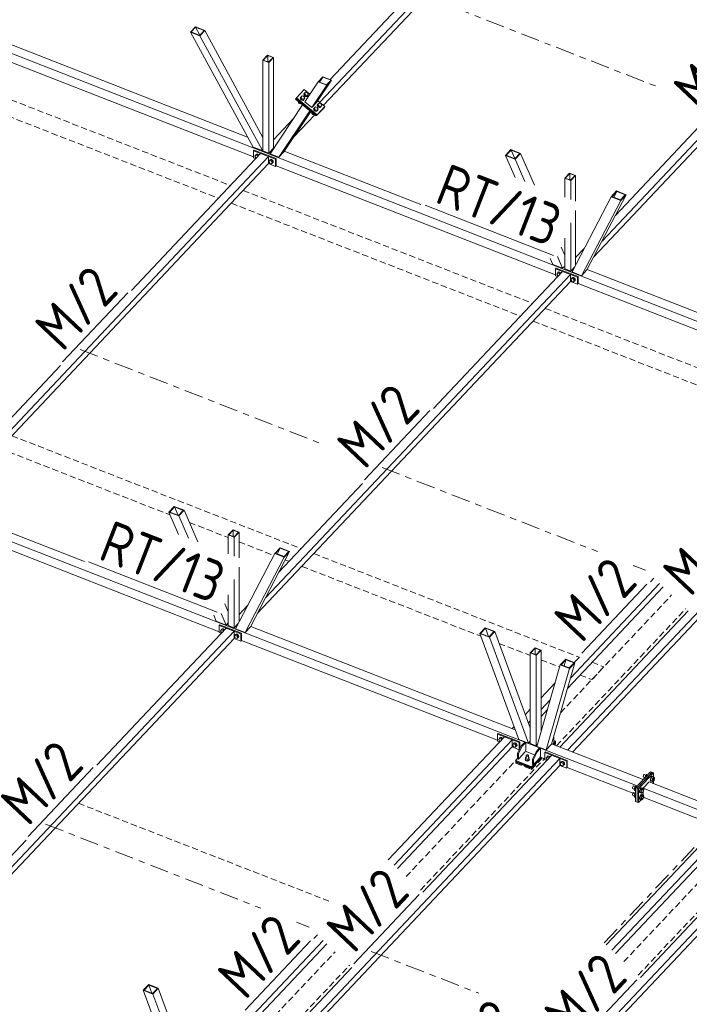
# Model space of a CAD drawing. Header units: millimetres. Extents: x -681 to 506, y -45 to 794.
# Tile 158 of 256: x -83 to -19, y 247 to 342. Entities that reach past the tile are written whole.
import ezdxf

# ---------------------------------------------------------------- set-up
doc = ezdxf.new("R2010")
doc.units = ezdxf.units.MM
doc.header["$LTSCALE"] = 0.6
for name, pattern in [('VERDECKT2', [1.5, 1, -0.5]), ('XKITLINE00', [0]), ('XKITLINE03', [6, 3, -1, 1, -1])]:
    doc.linetypes.add(name, pattern=pattern)
for name, color, linetype, lineweight in [('Bolt', 7, 'Continuous', 0), ('Part', 2, 'Continuous', 0), ('PartMark', 3, 'Continuous', 0), ('S-GRID', 1, 'Continuous', 0)]:
    doc.layers.add(name, color=color, linetype=linetype, lineweight=lineweight)
doc.styles.add('ISOCPEUR', font='ISOCPEUR.TTF')

msp = doc.modelspace()

# ---------------------------------------------------------------- linework, layer by layer
at = {"layer": 'Bolt', "color": 3, "linetype": 'XKITLINE00', "lineweight": 0}
for p, q in [((-56.47, 334.317), (-56.502, 334.243)), ((-56.502, 334.243), (-56.483, 334.154)), ((-56.49, 334.261), (-56.458, 334.335)), ((-56.471, 334.173), (-56.49, 334.261)), ((-56.483, 334.154), (-56.418, 334.074)), ((-56.478, 334.258), (-56.427, 334.334)), ((-56.478, 334.258), (-56.399, 334.1)), ((-56.406, 334.093), (-56.471, 334.173)), ((-56.47, 334.317), (-56.458, 334.335)), ((-56.458, 334.335), (-56.395, 334.368)), ((-56.427, 334.334), (-56.327, 334.44)), ((-56.348, 334.176), (-56.427, 334.334)), ((-56.418, 334.074), (-56.324, 334.025)), ((-56.312, 334.043), (-56.406, 334.093)), ((-56.399, 334.1), (-56.348, 334.176)), ((-56.399, 334.1), (-56.22, 334.048)), ((-56.169, 334.124), (-56.348, 334.176)), ((-56.327, 334.44), (-56.148, 334.388)), ((-56.227, 334.019), (-56.153, 334.058)), ((-56.22, 334.048), (-56.12, 334.154)), ((-56.22, 334.048), (-56.169, 334.124)), ((-56.14, 334.076), (-56.215, 334.037)), ((-56.07, 334.23), (-56.169, 334.124)), ((-56.124, 334.683), (-56.156, 334.609)), ((-56.156, 334.609), (-56.137, 334.521)), ((-56.153, 334.058), (-56.14, 334.076)), ((-56.148, 334.388), (-56.07, 334.23)), ((-56.144, 334.628), (-56.112, 334.701)), ((-56.125, 334.539), (-56.144, 334.628)), ((-56.108, 334.15), (-56.14, 334.076)), ((-56.137, 334.521), (-56.072, 334.441)), ((-56.132, 334.624), (-56.081, 334.7)), ((-56.132, 334.624), (-56.053, 334.466)), ((-56.06, 334.459), (-56.125, 334.539)), ((-56.124, 334.683), (-56.112, 334.701)), ((-56.12, 334.154), (-56.07, 334.23)), ((-56.112, 334.701), (-56.049, 334.735)), ((-56.112, 334.167), (-56.108, 334.15)), ((-56.081, 334.7), (-55.981, 334.806)), ((-56.002, 334.543), (-56.081, 334.7)), ((-56.072, 334.441), (-55.978, 334.391)), ((-55.966, 334.41), (-56.06, 334.459)), ((-56.053, 334.466), (-56.002, 334.543)), ((-56.053, 334.466), (-55.874, 334.414)), ((-55.824, 334.491), (-56.002, 334.543)), ((-55.981, 334.806), (-55.803, 334.754)), ((-55.978, 334.391), (-55.881, 334.385)), ((-55.869, 334.403), (-55.966, 334.41)), ((-55.881, 334.385), (-55.807, 334.424)), ((-55.874, 334.414), (-55.775, 334.52)), ((-55.874, 334.414), (-55.824, 334.491)), ((-55.795, 334.443), (-55.869, 334.403)), ((-55.724, 334.596), (-55.824, 334.491)), ((-55.807, 334.424), (-55.795, 334.443)), ((-55.803, 334.754), (-55.724, 334.596)), ((-55.762, 334.516), (-55.795, 334.443)), ((-55.775, 334.52), (-55.724, 334.596)), ((-55.766, 334.533), (-55.762, 334.516)), ((-56.649, 333.879), (-56.667, 333.839)), ((-56.667, 333.839), (-56.656, 333.791)), ((-56.656, 333.791), (-56.621, 333.748)), ((-56.649, 333.879), (-56.642, 333.89)), ((-56.621, 333.748), (-56.571, 333.721)), ((-56.571, 333.721), (-56.518, 333.718)), ((-56.518, 333.718), (-56.478, 333.739)), ((-56.478, 333.739), (-56.47, 333.75)), ((-56.324, 334.025), (-56.227, 334.019)), ((-56.215, 334.037), (-56.312, 334.043)), ((-55.183, 333.268), (-55.215, 333.194)), ((-55.215, 333.194), (-55.196, 333.105)), ((-55.202, 333.212), (-55.17, 333.286)), ((-55.183, 333.123), (-55.202, 333.212)), ((-55.19, 333.209), (-55.139, 333.285)), ((-55.19, 333.209), (-55.111, 333.051)), ((-55.183, 333.268), (-55.17, 333.286)), ((-55.118, 333.044), (-55.183, 333.123)), ((-55.17, 333.286), (-55.107, 333.319)), ((-55.139, 333.285), (-55.04, 333.391)), ((-55.061, 333.127), (-55.139, 333.285)), ((-55.111, 333.051), (-55.061, 333.127)), ((-54.882, 333.075), (-55.061, 333.127)), ((-55.04, 333.391), (-54.861, 333.339)), ((-54.782, 333.181), (-54.882, 333.075)), ((-54.837, 333.634), (-54.869, 333.56)), ((-54.869, 333.56), (-54.85, 333.471)), ((-54.861, 333.339), (-54.782, 333.181)), ((-54.857, 333.578), (-54.825, 333.652)), ((-54.838, 333.49), (-54.857, 333.578)), ((-54.85, 333.471), (-54.785, 333.392)), ((-54.844, 333.575), (-54.794, 333.651)), ((-54.844, 333.575), (-54.766, 333.417)), ((-54.772, 333.41), (-54.838, 333.49)), ((-54.837, 333.634), (-54.825, 333.652)), ((-54.833, 333.105), (-54.782, 333.181)), ((-54.825, 333.652), (-54.761, 333.686)), ((-54.824, 333.117), (-54.821, 333.101)), ((-54.794, 333.651), (-54.694, 333.757)), ((-54.715, 333.493), (-54.794, 333.651)), ((-54.785, 333.392), (-54.691, 333.342)), ((-54.679, 333.36), (-54.772, 333.41)), ((-54.766, 333.417), (-54.715, 333.493)), ((-54.766, 333.417), (-54.587, 333.365)), ((-54.536, 333.441), (-54.715, 333.493)), ((-54.694, 333.757), (-54.515, 333.705)), ((-54.691, 333.342), (-54.594, 333.336)), ((-54.582, 333.354), (-54.679, 333.36)), ((-54.594, 333.336), (-54.519, 333.375)), ((-54.587, 333.365), (-54.487, 333.471)), ((-54.587, 333.365), (-54.536, 333.441)), ((-54.507, 333.394), (-54.582, 333.354)), ((-54.436, 333.547), (-54.536, 333.441)), ((-54.519, 333.375), (-54.507, 333.394)), ((-54.515, 333.705), (-54.436, 333.547)), ((-54.475, 333.467), (-54.507, 333.394)), ((-54.487, 333.471), (-54.436, 333.547)), ((-54.479, 333.484), (-54.475, 333.467)), ((-55.362, 332.83), (-55.379, 332.79)), ((-55.379, 332.79), (-55.369, 332.742)), ((-55.369, 332.742), (-55.334, 332.699)), ((-55.362, 332.83), (-55.354, 332.841)), ((-55.334, 332.699), (-55.283, 332.672)), ((-55.283, 332.672), (-55.231, 332.669)), ((-55.231, 332.669), (-55.19, 332.69)), ((-55.196, 333.105), (-55.13, 333.025)), ((-55.19, 332.69), (-55.183, 332.701)), ((-55.13, 333.025), (-55.037, 332.976)), ((-55.025, 332.994), (-55.118, 333.044)), ((-55.111, 333.051), (-54.933, 332.999)), ((-55.037, 332.976), (-54.94, 332.97)), ((-54.927, 332.988), (-55.025, 332.994)), ((-54.94, 332.97), (-54.865, 333.009)), ((-54.933, 332.999), (-54.833, 333.105)), ((-54.933, 332.999), (-54.882, 333.075)), ((-54.853, 333.027), (-54.927, 332.988)), ((-54.865, 333.009), (-54.853, 333.027)), ((-54.821, 333.101), (-54.853, 333.027)), ((-60.84, 328.67), (-60.757, 328.765)), ((-60.757, 328.51), (-60.84, 328.67)), ((-60.779, 328.751), (-60.755, 328.82)), ((-60.777, 328.743), (-60.779, 328.751)), ((-60.685, 328.842), (-60.757, 328.765)), ((-60.757, 328.765), (-60.593, 328.701)), ((-60.713, 328.493), (-60.757, 328.51)), ((-60.755, 328.82), (-60.691, 328.853)), ((-60.755, 328.82), (-60.738, 328.838)), ((-60.674, 328.871), (-60.738, 328.838)), ((-60.691, 328.853), (-60.603, 328.84)), ((-60.521, 328.778), (-60.685, 328.842)), ((-60.586, 328.858), (-60.674, 328.871)), ((-60.603, 328.84), (-60.515, 328.784)), ((-60.521, 328.778), (-60.593, 328.701)), ((-60.593, 328.701), (-60.566, 328.649)), ((-60.498, 328.802), (-60.586, 328.858)), ((-60.494, 328.725), (-60.521, 328.778)), ((-60.515, 328.784), (-60.48, 328.739)), ((-60.463, 328.758), (-60.498, 328.802)), ((-59.51, 328.151), (-59.428, 328.247)), ((-59.428, 327.991), (-59.51, 328.151)), ((-59.449, 328.232), (-59.425, 328.301)), ((-59.447, 328.224), (-59.449, 328.232)), ((-59.356, 328.323), (-59.428, 328.247)), ((-59.428, 328.247), (-59.263, 328.183)), ((-59.263, 327.927), (-59.428, 327.991)), ((-59.425, 328.301), (-59.361, 328.334)), ((-59.425, 328.301), (-59.408, 328.32)), ((-59.344, 328.352), (-59.408, 328.32)), ((-59.361, 328.334), (-59.273, 328.321)), ((-59.191, 328.259), (-59.356, 328.323)), ((-59.256, 328.339), (-59.344, 328.352)), ((-59.273, 328.321), (-59.185, 328.265)), ((-59.191, 328.259), (-59.263, 328.183)), ((-59.263, 328.183), (-59.181, 328.023)), ((-59.181, 328.023), (-59.263, 327.927)), ((-59.191, 328.004), (-59.263, 327.927)), ((-59.168, 328.284), (-59.256, 328.339)), ((-59.185, 327.993), (-59.199, 327.995)), ((-59.109, 328.099), (-59.191, 328.259)), ((-59.109, 328.099), (-59.191, 328.004)), ((-59.185, 328.265), (-59.121, 328.183)), ((-59.121, 328.025), (-59.185, 327.993)), ((-59.109, 328.099), (-59.181, 328.023)), ((-59.104, 328.201), (-59.168, 328.284)), ((-59.121, 328.183), (-59.098, 328.095)), ((-59.098, 328.095), (-59.121, 328.025)), ((-59.121, 328.025), (-59.104, 328.044)), ((-59.08, 328.113), (-59.104, 328.201)), ((-59.104, 328.044), (-59.08, 328.113)), ((-31.868, 317.369), (-31.785, 317.465)), ((-31.785, 317.21), (-31.868, 317.369)), ((-31.807, 317.45), (-31.783, 317.52)), ((-31.805, 317.442), (-31.807, 317.45)), ((-31.713, 317.541), (-31.785, 317.465)), ((-31.785, 317.465), (-31.621, 317.401)), ((-31.741, 317.192), (-31.785, 317.21)), ((-31.783, 317.52), (-31.719, 317.552)), ((-31.783, 317.52), (-31.766, 317.538)), ((-31.702, 317.57), (-31.766, 317.538)), ((-31.719, 317.552), (-31.631, 317.539)), ((-31.549, 317.477), (-31.713, 317.541)), ((-31.614, 317.557), (-31.702, 317.57)), ((-31.631, 317.539), (-31.543, 317.484)), ((-31.549, 317.477), (-31.621, 317.401)), ((-31.621, 317.401), (-31.594, 317.348)), ((-31.526, 317.502), (-31.614, 317.557)), ((-31.522, 317.425), (-31.549, 317.477)), ((-31.543, 317.484), (-31.508, 317.439)), ((-31.491, 317.457), (-31.526, 317.502)), ((-30.538, 316.851), (-30.456, 316.946)), ((-30.456, 316.691), (-30.538, 316.851)), ((-30.477, 316.931), (-30.453, 317.001)), ((-30.475, 316.924), (-30.477, 316.931)), ((-30.383, 317.022), (-30.456, 316.946)), ((-30.456, 316.946), (-30.291, 316.882)), ((-30.291, 316.627), (-30.456, 316.691)), ((-30.453, 317.001), (-30.389, 317.033)), ((-30.453, 317.001), (-30.436, 317.019)), ((-30.372, 317.052), (-30.436, 317.019)), ((-30.389, 317.033), (-30.301, 317.02)), ((-30.219, 316.958), (-30.383, 317.022)), ((-30.284, 317.038), (-30.372, 317.052)), ((-30.301, 317.02), (-30.213, 316.965)), ((-30.219, 316.958), (-30.291, 316.882)), ((-30.291, 316.882), (-30.209, 316.722)), ((-30.209, 316.722), (-30.291, 316.627)), ((-30.219, 316.703), (-30.291, 316.627)), ((-30.196, 316.983), (-30.284, 317.038)), ((-30.213, 316.692), (-30.227, 316.694)), ((-30.137, 316.799), (-30.219, 316.958)), ((-30.137, 316.799), (-30.219, 316.703)), ((-30.213, 316.965), (-30.149, 316.882)), ((-30.149, 316.725), (-30.213, 316.692)), ((-30.137, 316.799), (-30.209, 316.722)), ((-30.132, 316.9), (-30.196, 316.983)), ((-30.149, 316.882), (-30.125, 316.794)), ((-30.125, 316.794), (-30.149, 316.725)), ((-30.149, 316.725), (-30.132, 316.743)), ((-30.108, 316.812), (-30.132, 316.9)), ((-30.132, 316.743), (-30.108, 316.812)), ((-64.147, 283.177), (-64.065, 283.272)), ((-64.065, 283.017), (-64.147, 283.177)), ((-64.086, 283.257), (-64.063, 283.327)), ((-64.084, 283.25), (-64.086, 283.257)), ((-63.993, 283.348), (-64.065, 283.272)), ((-64.065, 283.272), (-63.9, 283.208)), ((-64.063, 283.327), (-63.998, 283.359)), ((-64.063, 283.327), (-64.045, 283.345)), ((-63.981, 283.378), (-64.045, 283.345)), ((-63.998, 283.359), (-63.91, 283.346)), ((-63.828, 283.284), (-63.993, 283.348)), ((-63.893, 283.364), (-63.981, 283.378)), ((-63.91, 283.346), (-63.822, 283.291)), ((-63.828, 283.284), (-63.9, 283.208)), ((-63.9, 283.208), (-63.873, 283.156)), ((-63.805, 283.309), (-63.893, 283.364)), ((-63.801, 283.232), (-63.828, 283.284)), ((-63.822, 283.291), (-63.788, 283.246)), ((-63.77, 283.264), (-63.805, 283.309)), ((-64.02, 282.999), (-64.065, 283.017)), ((-62.817, 282.658), (-62.735, 282.753)), ((-62.735, 282.498), (-62.817, 282.658)), ((-62.756, 282.738), (-62.733, 282.808)), ((-62.754, 282.731), (-62.756, 282.738)), ((-62.663, 282.83), (-62.735, 282.753)), ((-62.735, 282.753), (-62.57, 282.689)), ((-62.57, 282.434), (-62.735, 282.498)), ((-62.733, 282.808), (-62.668, 282.841)), ((-62.733, 282.808), (-62.715, 282.826)), ((-62.651, 282.859), (-62.715, 282.826)), ((-62.668, 282.841), (-62.58, 282.827)), ((-62.498, 282.766), (-62.663, 282.83)), ((-62.563, 282.846), (-62.651, 282.859)), ((-62.58, 282.827), (-62.493, 282.772)), ((-62.498, 282.766), (-62.57, 282.689)), ((-62.57, 282.689), (-62.488, 282.529)), ((-62.488, 282.529), (-62.57, 282.434)), ((-62.498, 282.51), (-62.57, 282.434)), ((-62.475, 282.79), (-62.563, 282.846)), ((-62.493, 282.499), (-62.506, 282.501)), ((-62.416, 282.606), (-62.498, 282.766)), ((-62.416, 282.606), (-62.498, 282.51)), ((-62.493, 282.772), (-62.428, 282.689)), ((-62.428, 282.532), (-62.493, 282.499)), ((-62.416, 282.606), (-62.488, 282.529)), ((-62.411, 282.708), (-62.475, 282.79)), ((-62.428, 282.689), (-62.405, 282.601)), ((-62.405, 282.601), (-62.428, 282.532)), ((-62.428, 282.532), (-62.411, 282.55)), ((-62.387, 282.62), (-62.411, 282.708)), ((-62.411, 282.55), (-62.387, 282.62)), ((-37.455, 272.765), (-37.372, 272.861)), ((-37.372, 272.605), (-37.455, 272.765)), ((-37.394, 272.846), (-37.37, 272.915)), ((-37.392, 272.838), (-37.394, 272.846)), ((-37.3, 272.937), (-37.372, 272.861)), ((-37.372, 272.861), (-37.208, 272.797)), ((-37.37, 272.915), (-37.306, 272.948)), ((-37.37, 272.915), (-37.353, 272.934)), ((-37.289, 272.966), (-37.353, 272.934)), ((-37.306, 272.948), (-37.218, 272.935)), ((-37.136, 272.873), (-37.3, 272.937)), ((-37.201, 272.953), (-37.289, 272.966)), ((-37.218, 272.935), (-37.13, 272.879)), ((-37.136, 272.873), (-37.208, 272.797)), ((-37.208, 272.797), (-37.181, 272.744)), ((-37.113, 272.898), (-37.201, 272.953)), ((-37.109, 272.82), (-37.136, 272.873)), ((-37.13, 272.879), (-37.095, 272.835)), ((-37.078, 272.853), (-37.113, 272.898)), ((-37.328, 272.588), (-37.372, 272.605)), ((-36.125, 272.246), (-36.043, 272.342)), ((-36.043, 272.087), (-36.125, 272.246)), ((-36.064, 272.327), (-36.04, 272.397)), ((-36.062, 272.319), (-36.064, 272.327)), ((-35.97, 272.418), (-36.043, 272.342)), ((-36.043, 272.342), (-35.878, 272.278)), ((-35.878, 272.022), (-36.043, 272.087)), ((-36.04, 272.397), (-35.976, 272.429)), ((-36.04, 272.397), (-36.023, 272.415)), ((-35.959, 272.448), (-36.023, 272.415)), ((-35.976, 272.429), (-35.888, 272.416)), ((-35.806, 272.354), (-35.97, 272.418)), ((-35.871, 272.434), (-35.959, 272.448)), ((-35.888, 272.416), (-35.8, 272.361)), ((-35.806, 272.354), (-35.878, 272.278)), ((-35.878, 272.278), (-35.796, 272.118)), ((-35.796, 272.118), (-35.878, 272.022)), ((-35.806, 272.099), (-35.878, 272.022)), ((-35.783, 272.379), (-35.871, 272.434)), ((-35.8, 272.088), (-35.814, 272.09)), ((-35.724, 272.194), (-35.806, 272.354)), ((-35.724, 272.194), (-35.806, 272.099)), ((-35.8, 272.361), (-35.736, 272.278)), ((-35.736, 272.12), (-35.8, 272.088)), ((-35.724, 272.194), (-35.796, 272.118)), ((-35.719, 272.296), (-35.783, 272.379)), ((-35.736, 272.278), (-35.712, 272.19)), ((-35.712, 272.19), (-35.736, 272.12)), ((-35.736, 272.12), (-35.719, 272.139)), ((-35.695, 272.208), (-35.719, 272.296)), ((-35.719, 272.139), (-35.695, 272.208)), ((-34.925, 270.848), (-34.896, 270.914)), ((-34.9, 270.781), (-34.925, 270.848)), ((-34.925, 270.822), (-34.925, 270.848)), ((-34.896, 270.914), (-34.889, 270.918)), ((-34.884, 271.053), (-34.889, 270.929)), ((-34.889, 270.929), (-34.724, 270.865)), ((-34.889, 270.786), (-34.889, 270.929)), ((-34.884, 271.053), (-34.831, 271.072)), ((-34.831, 271.238), (-34.815, 271.274)), ((-34.817, 271.202), (-34.831, 271.238)), ((-34.831, 270.99), (-34.831, 271.238)), ((-34.777, 271.176), (-34.817, 271.202)), ((-34.815, 271.274), (-34.773, 271.299)), ((-34.722, 271.165), (-34.777, 271.176)), ((-34.773, 271.299), (-34.717, 271.308)), ((-34.555, 270.925), (-34.724, 270.865)), ((-34.724, 270.865), (-34.724, 270.721)), ((-34.666, 271.174), (-34.722, 271.165)), ((-34.717, 271.308), (-34.662, 271.298)), ((-34.625, 271.2), (-34.666, 271.174)), ((-34.662, 271.298), (-34.622, 271.271)), ((-34.609, 271.235), (-34.625, 271.2)), ((-34.622, 271.271), (-34.609, 271.235)), ((-34.609, 270.987), (-34.609, 271.235)), ((-34.609, 271.071), (-34.551, 271.048)), ((-34.551, 271.048), (-34.555, 270.925)), ((-34.555, 270.925), (-34.555, 270.781)), ((-34.555, 270.781), (-34.551, 270.905)), ((-34.551, 271.048), (-34.551, 270.905)), ((-34.551, 270.916), (-34.54, 270.909)), ((-34.514, 270.842), (-34.544, 270.776)), ((-34.54, 270.909), (-34.514, 270.842)), ((-34.514, 270.817), (-34.514, 270.842)), ((-32.895, 270.987), (-32.813, 271.082)), ((-32.813, 270.827), (-32.895, 270.987)), ((-32.834, 271.067), (-32.811, 271.137)), ((-32.832, 271.06), (-32.834, 271.067)), ((-32.741, 271.159), (-32.813, 271.082)), ((-32.813, 271.082), (-32.648, 271.018)), ((-32.811, 271.137), (-32.746, 271.169)), ((-32.811, 271.137), (-32.793, 271.155)), ((-32.729, 271.188), (-32.793, 271.155)), ((-32.746, 271.169), (-32.659, 271.156)), ((-32.576, 271.094), (-32.741, 271.159)), ((-32.641, 271.175), (-32.729, 271.188)), ((-32.659, 271.156), (-32.571, 271.101)), ((-32.576, 271.094), (-32.648, 271.018)), ((-32.648, 271.018), (-32.621, 270.966)), ((-32.553, 271.119), (-32.641, 271.175)), ((-32.549, 271.042), (-32.576, 271.094)), ((-32.571, 271.101), (-32.536, 271.056)), ((-32.519, 271.074), (-32.553, 271.119)), ((-34.925, 270.822), (-34.9, 270.756)), ((-34.826, 270.732), (-34.9, 270.781)), ((-34.9, 270.756), (-34.826, 270.707)), ((-34.889, 270.786), (-34.724, 270.721)), ((-34.724, 270.713), (-34.826, 270.732)), ((-34.826, 270.707), (-34.724, 270.687)), ((-34.724, 270.721), (-34.555, 270.781)), ((-34.621, 270.729), (-34.724, 270.713)), ((-34.724, 270.687), (-34.621, 270.704)), ((-34.544, 270.776), (-34.621, 270.729)), ((-34.621, 270.704), (-34.544, 270.751)), ((-34.544, 270.751), (-34.514, 270.817)), ((-32.769, 270.81), (-32.813, 270.827)), ((-31.565, 270.468), (-31.483, 270.564)), ((-31.483, 270.308), (-31.565, 270.468)), ((-31.504, 270.549), (-31.481, 270.618)), ((-31.502, 270.541), (-31.504, 270.549)), ((-31.411, 270.64), (-31.483, 270.564)), ((-31.483, 270.564), (-31.318, 270.499)), ((-31.318, 270.244), (-31.483, 270.308)), ((-31.481, 270.618), (-31.417, 270.651)), ((-31.481, 270.618), (-31.464, 270.636)), ((-31.399, 270.669), (-31.464, 270.636)), ((-31.417, 270.651), (-31.329, 270.638)), ((-31.246, 270.576), (-31.411, 270.64)), ((-31.311, 270.656), (-31.399, 270.669)), ((-31.329, 270.638), (-31.241, 270.582)), ((-31.246, 270.576), (-31.318, 270.499)), ((-31.318, 270.499), (-31.236, 270.34)), ((-31.236, 270.34), (-31.318, 270.244)), ((-31.246, 270.32), (-31.318, 270.244)), ((-31.224, 270.6), (-31.311, 270.656)), ((-31.241, 270.309), (-31.255, 270.312)), ((-31.164, 270.416), (-31.246, 270.576)), ((-31.164, 270.416), (-31.246, 270.32)), ((-31.241, 270.582), (-31.176, 270.499)), ((-31.176, 270.342), (-31.241, 270.309)), ((-31.164, 270.416), (-31.236, 270.34)), ((-31.159, 270.518), (-31.224, 270.6)), ((-31.176, 270.499), (-31.153, 270.412)), ((-31.153, 270.412), (-31.176, 270.342)), ((-31.176, 270.342), (-31.159, 270.36)), ((-31.136, 270.43), (-31.159, 270.518)), ((-31.159, 270.36), (-31.136, 270.43)), ((-23.582, 269.275), (-23.591, 269.214)), ((-23.591, 269.214), (-23.582, 269.173)), ((-23.556, 269.34), (-23.582, 269.275)), ((-23.582, 269.173), (-23.556, 269.163)), ((-23.522, 269.39), (-23.556, 269.34)), ((-23.556, 269.163), (-23.556, 269.163)), ((-23.556, 269.163), (-23.418, 269.109)), ((-23.487, 269.413), (-23.522, 269.39)), ((-23.487, 269.413), (-23.316, 269.346)), ((-23.417, 269.111), (-23.366, 269.293)), ((-23.366, 269.293), (-23.246, 269.42)), ((-23.366, 269.293), (-23.277, 269.259)), ((-23.246, 269.42), (-23.157, 269.386)), ((-22.91, 268.983), (-22.927, 268.872)), ((-22.863, 269.101), (-22.91, 268.983)), ((-22.889, 268.857), (-22.872, 268.969)), ((-22.822, 269.081), (-22.882, 268.864)), ((-22.872, 268.969), (-22.825, 269.086)), ((-22.8, 269.193), (-22.863, 269.101)), ((-22.825, 269.086), (-22.762, 269.179)), ((-22.702, 269.208), (-22.822, 269.081)), ((-22.822, 269.081), (-22.679, 269.025)), ((-22.736, 269.235), (-22.8, 269.193)), ((-22.762, 269.179), (-22.698, 269.221)), ((-22.739, 268.809), (-22.679, 269.025)), ((-22.736, 269.235), (-22.698, 269.221)), ((-22.702, 269.208), (-22.559, 269.152)), ((-22.698, 269.221), (-22.652, 269.201)), ((-22.679, 269.025), (-22.559, 269.152)), ((-22.652, 269.201), (-22.649, 269.187)), ((-22.559, 269.152), (-22.499, 269.063)), ((-22.499, 269.063), (-22.559, 268.846)), ((-24.619, 268.176), (-24.628, 268.115)), ((-24.628, 268.115), (-24.619, 268.074)), ((-24.594, 268.24), (-24.619, 268.176)), ((-24.619, 268.074), (-24.594, 268.064)), ((-24.559, 268.291), (-24.594, 268.24)), ((-24.594, 268.064), (-24.593, 268.064)), ((-24.594, 268.064), (-24.455, 268.009)), ((-24.525, 268.314), (-24.559, 268.291)), ((-24.525, 268.314), (-24.354, 268.247)), ((-24.404, 268.194), (-24.464, 267.978)), ((-24.284, 268.321), (-24.404, 268.194)), ((-24.404, 268.194), (-24.315, 268.16)), ((-24.284, 268.321), (-24.195, 268.287)), ((-23.901, 268.002), (-23.947, 267.884)), ((-23.837, 268.094), (-23.901, 268.002)), ((-23.863, 267.987), (-23.799, 268.079)), ((-23.739, 268.109), (-23.859, 267.982)), ((-23.774, 268.136), (-23.837, 268.094)), ((-23.799, 268.079), (-23.736, 268.122)), ((-23.774, 268.136), (-23.736, 268.122)), ((-23.739, 268.109), (-23.597, 268.053)), ((-23.736, 268.122), (-23.689, 268.102)), ((-23.717, 267.926), (-23.597, 268.053)), ((-23.689, 268.102), (-23.686, 268.088)), ((-23.597, 268.053), (-23.537, 267.964)), ((-22.927, 268.872), (-22.91, 268.796)), ((-22.91, 268.796), (-22.863, 268.777)), ((-22.872, 268.781), (-22.889, 268.857)), ((-22.882, 268.864), (-22.822, 268.775)), ((-22.882, 268.864), (-22.739, 268.809)), ((-22.825, 268.762), (-22.872, 268.781)), ((-22.863, 268.777), (-22.862, 268.777)), ((-22.863, 268.777), (-22.825, 268.762)), ((-22.812, 268.771), (-22.825, 268.762)), ((-22.822, 268.775), (-22.679, 268.719)), ((-22.749, 268.588), (-22.736, 268.597)), ((-22.679, 268.719), (-22.739, 268.809)), ((-22.736, 268.597), (-22.698, 268.582)), ((-22.711, 268.574), (-22.698, 268.582)), ((-22.698, 268.582), (-22.652, 268.563)), ((-22.559, 268.846), (-22.679, 268.719)), ((-22.652, 268.563), (-22.649, 268.549)), ((-24.619, 267.538), (-24.628, 267.477)), ((-24.628, 267.477), (-24.619, 267.436)), ((-24.594, 267.602), (-24.619, 267.538)), ((-24.619, 267.436), (-24.594, 267.425)), ((-24.559, 267.652), (-24.594, 267.602)), ((-24.594, 267.425), (-24.593, 267.426)), ((-24.594, 267.425), (-24.455, 267.371)), ((-24.525, 267.675), (-24.559, 267.652)), ((-24.525, 267.675), (-24.354, 267.609)), ((-24.464, 267.978), (-24.404, 267.888)), ((-24.464, 267.978), (-24.327, 267.925)), ((-24.404, 267.556), (-24.464, 267.339)), ((-24.464, 267.339), (-24.404, 267.25)), ((-24.464, 267.339), (-24.327, 267.286)), ((-24.404, 267.888), (-24.327, 267.858)), ((-24.327, 267.637), (-24.404, 267.556)), ((-24.404, 267.556), (-24.327, 267.526)), ((-24.404, 267.25), (-24.327, 267.22)), ((-23.947, 267.884), (-23.964, 267.773)), ((-23.964, 267.773), (-23.947, 267.697)), ((-23.947, 267.246), (-23.964, 267.134)), ((-23.964, 267.134), (-23.947, 267.059)), ((-23.947, 267.697), (-23.901, 267.678)), ((-23.901, 267.364), (-23.947, 267.246)), ((-23.947, 267.059), (-23.901, 267.039)), ((-23.926, 267.758), (-23.909, 267.87)), ((-23.909, 267.682), (-23.926, 267.758)), ((-23.926, 267.12), (-23.909, 267.231)), ((-23.909, 267.044), (-23.926, 267.12)), ((-23.859, 267.982), (-23.919, 267.765)), ((-23.919, 267.765), (-23.859, 267.676)), ((-23.919, 267.765), (-23.777, 267.71)), ((-23.859, 267.344), (-23.919, 267.127)), ((-23.919, 267.127), (-23.859, 267.037)), ((-23.919, 267.127), (-23.777, 267.071)), ((-23.909, 267.87), (-23.863, 267.987)), ((-23.863, 267.663), (-23.909, 267.682)), ((-23.909, 267.231), (-23.863, 267.349)), ((-23.901, 267.678), (-23.9, 267.678)), ((-23.901, 267.678), (-23.863, 267.663)), ((-23.837, 267.456), (-23.901, 267.364)), ((-23.849, 267.672), (-23.863, 267.663)), ((-23.863, 267.349), (-23.799, 267.441)), ((-23.859, 267.982), (-23.717, 267.926)), ((-23.859, 267.676), (-23.717, 267.62)), ((-23.739, 267.471), (-23.859, 267.344)), ((-23.859, 267.344), (-23.717, 267.288)), ((-23.774, 267.498), (-23.837, 267.456)), ((-23.799, 267.441), (-23.736, 267.483)), ((-23.777, 267.71), (-23.717, 267.926)), ((-23.717, 267.62), (-23.777, 267.71)), ((-23.777, 267.071), (-23.717, 267.288)), ((-23.717, 266.982), (-23.777, 267.071)), ((-23.774, 267.498), (-23.736, 267.483)), ((-23.739, 267.471), (-23.597, 267.415)), ((-23.736, 267.483), (-23.689, 267.464)), ((-23.597, 267.747), (-23.717, 267.62)), ((-23.717, 267.288), (-23.597, 267.415)), ((-23.597, 267.109), (-23.717, 266.982)), ((-23.689, 267.464), (-23.686, 267.45)), ((-23.537, 267.964), (-23.597, 267.747)), ((-23.597, 267.415), (-23.537, 267.325)), ((-23.537, 267.325), (-23.597, 267.109)), ((-23.863, 267.025), (-23.909, 267.044)), ((-23.901, 267.039), (-23.9, 267.04)), ((-23.901, 267.039), (-23.863, 267.025)), ((-23.849, 267.033), (-23.863, 267.025)), ((-23.859, 267.037), (-23.717, 266.982))]:
    msp.add_line(p, q, dxfattribs=at)
at = {"layer": 'Part', "color": 2, "linetype": 'XKITLINE00', "lineweight": 0}
for p, q in [((-54.626, 333.84), (-27.262, 362.826)), ((-54.262, 333.544), (-27.262, 362.145)), ((-27.545, 320.535), (1.71, 351.525)), ((-28.336, 319.017), (1.71, 350.844)), ((-53.617, 336.01), (-47.216, 342.791)), ((-66.552, 341.055), (-67.013, 340.567)), ((-66.962, 340.572), (-66.535, 341.024)), ((-66.552, 341.055), (-65.658, 340.707)), ((-66.535, 341.024), (-66.122, 340.264)), ((-65.709, 340.702), (-66.535, 341.024)), ((-66.135, 340.25), (-65.709, 340.702)), ((-65.658, 340.707), (-66.119, 340.218)), ((-60.09, 330.468), (-65.658, 340.707)), ((-85.744, 339.943), (-61.54, 330.502)), ((-67.013, 340.567), (-66.119, 340.218)), ((-67.013, 340.567), (-61.021, 329.548)), ((-66.962, 340.572), (-66.135, 340.25)), ((-66.119, 340.218), (-60.127, 329.199)), ((-86.321, 339.333), (-2.584, 306.671)), ((-86.321, 338.481), (-60.966, 328.592)), ((-59.629, 338.355), (-60.09, 337.867)), ((-60.09, 337.867), (-60.09, 329.185)), ((-60.09, 337.867), (-59.52, 337.644)), ((-60.045, 337.874), (-59.618, 338.326)), ((-60.045, 337.874), (-59.532, 337.674)), ((-59.629, 338.355), (-59.059, 338.133)), ((-59.618, 338.326), (-59.618, 337.708)), ((-59.105, 338.126), (-59.618, 338.326)), ((-59.532, 337.674), (-59.105, 338.126)), ((-59.059, 338.133), (-59.52, 337.644)), ((-59.059, 338.133), (-59.059, 329.451)), ((-59.52, 337.644), (-59.52, 328.963)), ((-53.488, 335.96), (-54.921, 333.81)), ((-54.329, 336.288), (-54.79, 335.799)), ((-54.741, 335.805), (-54.315, 336.257)), ((-54.315, 336.257), (-54.642, 335.767)), ((-54.329, 336.288), (-53.488, 335.96)), ((-53.537, 335.954), (-54.315, 336.257)), ((-53.963, 335.502), (-53.537, 335.954)), ((-53.949, 335.471), (-53.488, 335.96)), ((-56.856, 334.253), (-56.107, 335.047)), ((-56.107, 335.047), (-55.579, 334.617)), ((-54.79, 335.799), (-56.069, 333.882)), ((-53.949, 335.471), (-55.382, 333.322)), ((-54.79, 335.799), (-53.949, 335.471)), ((-54.741, 335.805), (-53.963, 335.502)), ((-56.897, 334.192), (-56.938, 334.131)), ((-56.938, 334.131), (-54.964, 332.523)), ((-56.856, 334.253), (-56.897, 334.192)), ((-56.897, 334.192), (-54.923, 332.584)), ((-56.897, 334.192), (-54.923, 332.584)), ((-56.856, 334.253), (-54.882, 332.645)), ((-59.383, 328.909), (-56.267, 333.584)), ((-56.069, 333.882), (-55.382, 333.322)), ((-55.382, 333.322), (-54.921, 333.81)), ((-54.214, 333.316), (-54.964, 332.523)), ((-54.923, 332.584), (-54.174, 333.378)), ((-54.174, 333.378), (-54.923, 332.584)), ((-54.882, 332.645), (-54.133, 333.439)), ((-54.804, 333.985), (-54.133, 333.439)), ((-54.174, 333.378), (-54.214, 333.316)), ((-54.133, 333.439), (-54.174, 333.378)), ((-59.059, 330.245), (-57.132, 332.287)), ((-58.542, 328.581), (-55.58, 333.025)), ((-58.081, 329.07), (-55.492, 332.953)), ((-57.108, 330.53), (-55.112, 332.644)), ((-55.563, 332.847), (-55.475, 332.94)), ((-54.964, 332.523), (-54.923, 332.584)), ((-54.923, 332.584), (-54.882, 332.645)), ((-26.267, 322.991), (-18.244, 331.49)), ((-60.127, 329.199), (-61.021, 329.548)), ((-59.059, 329.451), (-59.52, 328.963)), ((-59.059, 329.535), (-58.986, 329.506)), ((-86.905, 299.647), (-59.541, 328.633)), ((-72.694, 315.801), (-60.301, 328.93)), ((-60.908, 329.25), (-60.966, 329.189)), ((-60.966, 329.189), (-58.876, 328.374)), ((-60.966, 328.508), (-60.966, 329.189)), ((-60.966, 328.508), (-60.771, 328.432)), ((-58.818, 328.435), (-60.908, 329.25)), ((-59.541, 328.633), (-60.301, 328.93)), ((-60.127, 329.199), (-60.09, 329.238)), ((-59.52, 328.963), (-60.09, 329.185)), ((-59.541, 327.952), (-59.541, 328.633)), ((-59.383, 328.909), (-58.542, 328.581)), ((-58.818, 328.435), (-58.876, 328.374)), ((-58.818, 327.754), (-58.818, 328.435)), ((-58.542, 328.581), (-58.081, 329.07)), ((-58.037, 329.136), (-44.928, 324.023)), ((-36.296, 329.296), (-36.815, 328.746)), ((-36.815, 328.746), (-35.871, 328.378)), ((-36.815, 328.746), (-35.889, 326.615)), ((-36.734, 328.756), (-36.273, 329.245)), ((-36.734, 328.756), (-35.895, 328.429)), ((-36.296, 329.296), (-35.352, 328.928)), ((-36.273, 329.245), (-35.923, 328.44)), ((-35.433, 328.918), (-36.273, 329.245)), ((-35.895, 328.429), (-35.433, 328.918)), ((-35.352, 328.928), (-35.871, 328.378)), ((-34.032, 325.891), (-35.352, 328.928)), ((-86.541, 299.351), (-59.541, 327.952)), ((-59.541, 327.952), (-58.876, 327.693)), ((-58.876, 328.374), (-58.876, 327.693)), ((-58.876, 327.693), (-58.818, 327.754)), ((-58.818, 327.754), (-31.994, 317.291)), ((-35.871, 328.378), (-34.944, 326.247)), ((-30.657, 327.055), (-31.118, 326.566)), ((-31.118, 326.566), (-31.118, 324.754)), ((-31.118, 326.566), (-30.548, 326.344)), ((-31.073, 326.573), (-30.646, 327.025)), ((-31.073, 326.573), (-30.56, 326.373)), ((-30.657, 327.055), (-30.087, 326.832)), ((-30.646, 327.025), (-30.646, 326.407)), ((-30.133, 326.825), (-30.646, 327.025)), ((-30.56, 326.373), (-30.133, 326.825)), ((-30.087, 326.832), (-30.548, 326.344)), ((-30.087, 324.352), (-30.087, 326.832)), ((-30.548, 326.344), (-30.548, 324.532)), ((-26.667, 324.788), (-30.424, 317.572)), ((-25.231, 324.98), (-28.988, 317.764)), ((-26.148, 325.338), (-26.667, 324.788)), ((-26.667, 324.788), (-25.75, 324.431)), ((-26.587, 324.799), (-26.126, 325.287)), ((-26.587, 324.799), (-25.772, 324.481)), ((-26.126, 325.287), (-26.415, 324.732)), ((-26.148, 325.338), (-25.231, 324.98)), ((-25.311, 324.969), (-26.126, 325.287)), ((-25.772, 324.481), (-25.311, 324.969)), ((-25.75, 324.431), (-25.231, 324.98)), ((-25.75, 324.431), (-29.507, 317.214)), ((-30.087, 318.219), (-30.087, 323.458)), ((-30.548, 322.275), (-30.548, 317.662)), ((-31.118, 319.19), (-31.452, 319.958)), ((-31.118, 320.814), (-31.118, 317.884)), ((-31.811, 319.039), (-31.325, 317.923)), ((-30.087, 318.944), (-29.245, 319.836)), ((-32.517, 318.86), (-32.27, 318.292)), ((-31.325, 317.923), (-32.27, 318.292)), ((-31.325, 317.923), (-31.118, 318.142)), ((-30.166, 318.067), (-30.548, 317.662)), ((-30.087, 318.234), (-30.081, 318.231)), ((-59.825, 286.343), (-30.569, 317.333)), ((-43.722, 304.501), (-31.329, 317.629)), ((-31.936, 317.949), (-31.994, 317.888)), ((-31.994, 317.888), (-29.904, 317.073)), ((-31.994, 317.207), (-31.994, 317.888)), ((-31.994, 317.207), (-31.799, 317.131)), ((-29.846, 317.134), (-31.936, 317.949)), ((-30.569, 317.333), (-31.329, 317.629)), ((-30.548, 317.662), (-31.118, 317.884)), ((-30.569, 316.652), (-30.569, 317.333)), ((-30.424, 317.572), (-29.507, 317.214)), ((-29.846, 317.134), (-29.904, 317.073)), ((-29.904, 317.073), (-29.904, 316.392)), ((-29.846, 316.453), (-29.846, 317.134)), ((-29.507, 317.214), (-28.988, 317.764)), ((-28.97, 317.798), (-3.587, 307.897)), ((-60.615, 284.825), (-30.569, 316.652)), ((-30.569, 316.652), (-29.904, 316.392)), ((-29.904, 316.392), (-29.846, 316.453)), ((-29.846, 316.453), (-5.302, 306.88)), ((-85.896, 301.817), (-79.495, 308.598)), ((-118.6, 305.14), (-34.863, 272.478)), ((-30.845, 271.746), (0.683, 305.143)), ((-30.375, 271.563), (0.683, 304.462)), ((-58.546, 288.798), (-50.523, 297.297)), ((-90.316, 294.943), (-77.207, 289.83)), ((-68.576, 295.103), (-69.094, 294.554)), ((-69.094, 294.554), (-68.15, 294.185)), ((-69.094, 294.554), (-68.168, 292.422)), ((-69.013, 294.564), (-68.552, 295.052)), ((-69.013, 294.564), (-68.174, 294.236)), ((-68.576, 295.103), (-67.631, 294.735)), ((-68.552, 295.052), (-68.202, 294.247)), ((-67.713, 294.725), (-68.552, 295.052)), ((-68.174, 294.236), (-67.713, 294.725)), ((-67.631, 294.735), (-68.15, 294.185)), ((-66.311, 291.698), (-67.631, 294.735)), ((-91.098, 293.561), (-64.273, 283.098)), ((-68.15, 294.185), (-67.223, 292.054)), ((-62.936, 292.862), (-63.398, 292.373)), ((-63.352, 292.381), (-62.925, 292.832)), ((-62.936, 292.862), (-62.367, 292.64)), ((-62.925, 292.832), (-62.925, 292.214)), ((-62.412, 292.632), (-62.925, 292.832)), ((-62.839, 292.18), (-62.412, 292.632)), ((-62.367, 292.64), (-62.828, 292.151)), ((-62.367, 290.159), (-62.367, 292.64)), ((-63.398, 292.373), (-63.398, 290.562)), ((-63.398, 292.373), (-62.828, 292.151)), ((-63.352, 292.381), (-62.839, 292.18)), ((-62.828, 292.151), (-62.828, 290.339)), ((-57.511, 290.787), (-61.268, 283.571)), ((-58.428, 291.145), (-58.946, 290.595)), ((-58.867, 290.606), (-58.406, 291.095)), ((-58.406, 291.095), (-58.695, 290.539)), ((-58.428, 291.145), (-57.511, 290.787)), ((-57.59, 290.777), (-58.406, 291.095)), ((-58.052, 290.288), (-57.59, 290.777)), ((-58.029, 290.238), (-57.511, 290.787)), ((-58.946, 290.595), (-62.703, 283.379)), ((-58.029, 290.238), (-61.786, 283.021)), ((-58.946, 290.595), (-58.029, 290.238)), ((-58.867, 290.606), (-58.052, 290.288)), ((-62.367, 284.026), (-62.367, 289.265)), ((-62.828, 288.083), (-62.828, 283.469)), ((-22.9, 287.872), (-22.57, 288.222)), ((-30.857, 277.661), (-21.68, 287.382)), ((-30.577, 278.638), (-22.02, 287.703)), ((-63.398, 286.621), (-63.398, 283.692)), ((-63.398, 284.997), (-63.732, 285.765)), ((-62.367, 284.751), (-61.524, 285.643)), ((-31.605, 272.042), (-19.271, 285.107)), ((-64.796, 284.667), (-64.549, 284.099)), ((-63.605, 283.73), (-64.549, 284.099)), ((-64.09, 284.847), (-63.605, 283.73)), ((-92.104, 252.15), (-62.848, 283.14)), ((-76.002, 270.308), (-63.608, 283.436)), ((-64.215, 283.757), (-64.273, 283.696)), ((-64.273, 283.696), (-62.183, 282.881)), ((-64.273, 283.015), (-64.273, 283.696)), ((-62.126, 282.942), (-64.215, 283.757)), ((-62.848, 283.14), (-63.608, 283.436)), ((-63.605, 283.73), (-63.398, 283.95)), ((-62.828, 283.469), (-63.398, 283.692)), ((-62.848, 282.459), (-62.848, 283.14)), ((-62.446, 283.874), (-62.828, 283.469)), ((-62.703, 283.379), (-61.786, 283.021)), ((-62.367, 284.041), (-62.36, 284.039)), ((-61.786, 283.021), (-61.268, 283.571)), ((-61.25, 283.606), (-35.866, 273.705)), ((-38.751, 283.47), (-39.27, 282.921)), ((-39.19, 282.931), (-38.729, 283.42)), ((-38.751, 283.47), (-37.835, 283.113)), ((-38.729, 283.42), (-38.441, 282.639)), ((-37.914, 283.102), (-38.729, 283.42)), ((-38.376, 282.613), (-37.914, 283.102)), ((-37.835, 283.113), (-38.354, 282.563)), ((-34.426, 273.882), (-37.835, 283.113)), ((-92.894, 250.632), (-62.848, 282.459)), ((-64.273, 283.015), (-64.078, 282.939)), ((-62.848, 282.459), (-62.183, 282.2)), ((-62.126, 282.942), (-62.183, 282.881)), ((-62.183, 282.881), (-62.183, 282.2)), ((-62.183, 282.2), (-62.126, 282.261)), ((-62.126, 282.261), (-62.126, 282.942)), ((-62.126, 282.261), (-37.581, 272.687)), ((-39.27, 282.921), (-38.354, 282.563)), ((-39.27, 282.921), (-35.524, 272.777)), ((-39.19, 282.931), (-38.376, 282.613)), ((-38.354, 282.563), (-34.607, 272.42)), ((-33.964, 281.561), (-34.426, 281.073)), ((-34.38, 281.08), (-33.953, 281.532)), ((-33.964, 281.561), (-33.395, 281.339)), ((-33.953, 281.532), (-33.953, 280.914)), ((-33.44, 281.332), (-33.953, 281.532)), ((-33.867, 280.88), (-33.44, 281.332)), ((-33.395, 281.339), (-33.856, 280.85)), ((-33.395, 273.467), (-33.395, 281.339)), ((-34.426, 281.073), (-34.426, 272.391)), ((-34.426, 281.073), (-33.856, 280.85)), ((-34.38, 281.08), (-33.867, 280.88)), ((-33.856, 280.85), (-33.856, 272.169)), ((-31.031, 280.459), (-31.55, 279.909)), ((-31.472, 279.921), (-31.011, 280.409)), ((-31.011, 280.409), (-31.183, 279.808)), ((-31.031, 280.459), (-30.154, 280.117)), ((-30.231, 280.105), (-31.011, 280.409)), ((-30.203, 280.136), (-29.7, 280.668)), ((-31.55, 279.909), (-33.786, 272.1)), ((-30.672, 279.567), (-32.909, 271.757)), ((-30.154, 280.117), (-32.39, 272.307)), ((-31.55, 279.909), (-30.672, 279.567)), ((-31.472, 279.921), (-30.692, 279.617)), ((-30.692, 279.617), (-30.231, 280.105)), ((-30.672, 279.567), (-30.154, 280.117)), ((-33.395, 276.755), (-32.043, 278.186)), ((-33.395, 275.654), (-32.496, 276.605)), ((-34.898, 275.162), (-34.426, 275.663)), ((-33.395, 274.973), (-32.776, 275.628)), ((-36.164, 273.821), (-35.981, 274.015)), ((-34.606, 274.37), (-34.426, 274.561)), ((-48.049, 261.232), (-36.916, 273.025)), ((-47.499, 260.713), (-36.156, 272.728)), ((-37.523, 273.345), (-37.581, 273.284)), ((-37.581, 273.284), (-35.491, 272.469)), ((-37.581, 272.603), (-37.581, 273.284)), ((-35.433, 272.53), (-37.523, 273.345)), ((-36.156, 272.728), (-36.916, 273.025)), ((-36.156, 272.048), (-36.156, 272.728)), ((-34.607, 272.42), (-35.524, 272.777)), ((-32.17, 272.925), (-32.214, 272.922)), ((-32.209, 272.94), (-32.17, 272.925)), ((-32.17, 272.925), (-32.17, 272.414)), ((-47.159, 260.392), (-36.156, 272.048)), ((-37.581, 272.603), (-37.386, 272.527)), ((-36.156, 272.048), (-35.491, 271.788)), ((-35.304, 272.149), (-35.65, 271.442)), ((-35.209, 272.112), (-35.555, 271.405)), ((-35.433, 272.53), (-35.491, 272.469)), ((-35.491, 272.469), (-35.491, 271.788)), ((-35.491, 271.788), (-35.469, 271.811)), ((-35.433, 271.885), (-35.433, 272.53)), ((-34.958, 272.515), (-35.304, 272.149)), ((-35.304, 272.149), (-35.209, 272.112)), ((-34.863, 272.478), (-35.209, 272.112)), ((-34.863, 272.478), (-34.958, 272.515)), ((-34.863, 272.478), (-33.438, 271.922)), ((-34.863, 271.755), (-34.863, 272.478)), ((-34.607, 272.42), (-34.426, 272.612)), ((-33.856, 272.169), (-34.426, 272.391)), ((-33.533, 271.96), (-33.879, 271.593)), ((-33.727, 272.304), (-33.856, 272.169)), ((-33.786, 272.1), (-32.909, 271.757)), ((-33.438, 271.922), (-33.784, 271.556)), ((-33.438, 271.922), (-33.533, 271.96)), ((-33.438, 271.922), (-24.174, 268.309)), ((-33.438, 271.199), (-33.438, 271.922)), ((-32.909, 271.757), (-32.39, 272.307)), ((-32.379, 272.345), (-23.597, 268.919)), ((-32.275, 272.304), (-31.997, 272.598)), ((-32.17, 272.414), (-32.274, 272.304)), ((-32.216, 272.281), (-31.997, 272.513)), ((-32.216, 272.281), (-31.997, 272.512)), ((-32.216, 272.281), (-31.997, 272.512)), ((-32.204, 272.276), (-31.997, 272.495)), ((-32.204, 272.276), (-31.997, 272.495)), ((-32.186, 272.269), (-31.997, 272.47)), ((-32.186, 272.269), (-31.997, 272.47)), ((-32.17, 272.665), (-31.997, 272.598)), ((-32.157, 272.258), (-31.997, 272.427)), ((-32.157, 272.258), (-31.997, 272.427)), ((-31.997, 272.598), (-31.997, 272.513)), ((-31.997, 272.512), (-31.997, 272.512)), ((-31.997, 272.427), (-31.997, 272.512)), ((-31.997, 272.512), (-31.997, 272.512)), ((-31.997, 272.495), (-31.997, 272.512)), ((-31.997, 272.495), (-31.997, 272.47)), ((-31.997, 272.47), (-31.997, 272.427)), ((-63.124, 237.553), (-31.596, 270.95)), ((-44.75, 258.118), (-32.356, 271.246)), ((-35.65, 270.931), (-35.822, 270.748)), ((-35.555, 271.405), (-35.65, 271.442)), ((-35.65, 271.442), (-35.65, 270.931)), ((-35.555, 270.894), (-35.65, 270.931)), ((-34.95, 271.535), (-35.555, 270.894)), ((-35.555, 270.894), (-35.555, 271.405)), ((-34.95, 271.535), (-34.863, 271.755)), ((-34.907, 271.644), (-34.023, 271.299)), ((-34.302, 270.155), (-33.438, 271.071)), ((-34.302, 270.07), (-33.379, 271.048)), ((-33.879, 271.593), (-34.225, 270.886)), ((-34.13, 270.849), (-34.225, 270.886)), ((-34.225, 270.886), (-34.225, 270.376)), ((-33.784, 271.556), (-34.13, 270.849)), ((-33.525, 270.98), (-34.13, 270.339)), ((-34.13, 270.339), (-34.13, 270.849)), ((-33.379, 271.048), (-33.893, 270.504)), ((-33.379, 271.048), (-33.893, 270.504)), ((-33.893, 270.487), (-33.367, 271.043)), ((-33.893, 270.487), (-33.367, 271.043)), ((-33.893, 270.461), (-33.35, 271.037)), ((-33.893, 270.461), (-33.35, 271.037)), ((-33.893, 270.418), (-33.321, 271.025)), ((-33.893, 270.418), (-33.321, 271.025)), ((-33.879, 271.593), (-33.784, 271.556)), ((-33.525, 270.98), (-33.438, 271.199)), ((-33.482, 271.088), (-33.438, 271.071)), ((-33.438, 271.071), (-33.021, 270.908)), ((-32.964, 271.567), (-33.021, 271.506)), ((-33.021, 271.506), (-30.931, 270.691)), ((-33.021, 270.825), (-33.021, 271.506)), ((-30.874, 270.752), (-32.964, 271.567)), ((-31.596, 270.95), (-32.356, 271.246)), ((-31.596, 270.269), (-31.596, 270.95)), ((-62.654, 237.37), (-31.596, 270.269)), ((-35.822, 270.748), (-34.302, 270.155)), ((-35.822, 270.663), (-35.822, 270.748)), ((-34.302, 270.07), (-35.822, 270.663)), ((-35.819, 270.662), (-35.82, 270.662)), ((-35.82, 270.662), (-34.302, 270.07)), ((-35.82, 270.577), (-35.82, 270.662)), ((-35.819, 270.662), (-35.82, 270.662)), ((-35.82, 270.662), (-34.302, 270.07)), ((-35.82, 270.645), (-35.82, 270.662)), ((-34.302, 270.053), (-35.82, 270.645)), ((-35.82, 270.645), (-35.82, 270.619)), ((-35.82, 270.645), (-34.302, 270.053)), ((-34.302, 270.028), (-35.82, 270.619)), ((-35.82, 270.619), (-35.82, 270.577)), ((-35.82, 270.619), (-34.302, 270.028)), ((-35.82, 270.577), (-34.302, 269.985)), ((-35.82, 270.577), (-34.302, 269.985)), ((-34.02, 270.369), (-34.302, 270.07)), ((-34.02, 270.369), (-34.302, 270.07)), ((-34.02, 270.352), (-34.302, 270.053)), ((-34.302, 270.053), (-34.02, 270.352)), ((-34.02, 270.327), (-34.302, 270.028)), ((-34.302, 270.028), (-34.02, 270.327)), ((-34.302, 269.985), (-34.02, 270.284)), ((-34.302, 269.985), (-34.02, 270.284)), ((-34.302, 270.155), (-34.302, 270.07)), ((-34.302, 270.07), (-34.302, 269.985)), ((-34.302, 270.07), (-34.302, 270.053)), ((-34.302, 270.053), (-34.302, 270.028)), ((-34.302, 270.028), (-34.302, 269.985)), ((-34.13, 270.339), (-34.225, 270.376)), ((-34.02, 270.284), (-34.02, 270.369)), ((-34.02, 270.352), (-34.02, 270.369)), ((-34.02, 270.327), (-34.02, 270.352)), ((-34.02, 270.284), (-34.02, 270.327)), ((-33.952, 270.441), (-33.893, 270.418)), ((-33.952, 270.441), (-33.893, 270.418)), ((-33.923, 270.473), (-33.893, 270.461)), ((-33.923, 270.473), (-33.893, 270.461)), ((-33.905, 270.491), (-33.893, 270.487)), ((-33.905, 270.491), (-33.893, 270.487)), ((-33.893, 270.504), (-33.893, 270.418)), ((-33.893, 270.504), (-33.893, 270.487)), ((-33.893, 270.461), (-33.893, 270.487)), ((-33.893, 270.418), (-33.893, 270.461)), ((-33.021, 270.825), (-32.826, 270.749)), ((-31.596, 270.269), (-30.931, 270.01)), ((-30.874, 270.752), (-30.931, 270.691)), ((-30.931, 270.691), (-30.931, 270.01)), ((-30.931, 270.01), (-30.874, 270.071)), ((-30.874, 270.071), (-30.874, 270.752)), ((-30.874, 270.071), (-24.327, 267.517)), ((-22.886, 269.673), (-24.327, 268.146)), ((-22.744, 269.617), (-24.185, 268.091)), ((-22.74, 269.616), (-24.182, 268.089)), ((-24.039, 268.034), (-22.598, 269.56)), ((-22.886, 269.673), (-22.744, 269.617)), ((-22.744, 269.617), (-22.744, 269.612)), ((-22.598, 269.56), (-22.74, 269.616)), ((-22.598, 268.529), (-22.598, 269.56)), ((-24.327, 268.146), (-24.185, 268.091)), ((-24.327, 266.827), (-24.327, 268.146)), ((-24.185, 268.091), (-24.185, 266.771)), ((-24.182, 268.089), (-24.039, 268.034)), ((-24.182, 266.77), (-24.182, 268.089)), ((-24.039, 268.034), (-24.039, 266.715)), ((-23.03, 268.698), (-23.607, 268.087)), ((-23.607, 268.087), (-13.969, 264.328)), ((-23.607, 268.087), (-23.607, 267.236)), ((-23.03, 268.698), (-14.74, 265.464)), ((-24.039, 266.715), (-23.563, 267.219)), ((-23.607, 267.236), (-16.683, 264.536)), ((-24.327, 266.827), (-24.185, 266.771)), ((-24.185, 266.771), (-24.182, 266.775)), ((-24.182, 266.77), (-24.039, 266.715)), ((-27.151, 253.081), (-16.018, 264.874)), ((-26.601, 252.562), (-15.258, 264.577)), ((-26.261, 252.241), (-15.258, 263.896)), ((-90.825, 254.605), (-82.802, 263.105)), ((-10.699, 262.799), (-42.226, 229.402)), ((-11.458, 263.095), (-23.852, 249.967)), ((-41.756, 229.219), (-10.699, 262.118)), ((-55.179, 253.679), (-54.849, 254.029)), ((-63.136, 243.468), (-53.959, 253.189)), ((-62.856, 244.445), (-54.299, 253.51)), ((-63.884, 237.85), (-51.55, 250.915)), ((-71.031, 249.277), (-71.549, 248.728)), ((-71.47, 248.738), (-71.008, 249.227)), ((-71.031, 249.277), (-70.114, 248.92)), ((-71.008, 249.227), (-70.72, 248.446)), ((-70.194, 248.909), (-71.008, 249.227)), ((-71.549, 248.728), (-70.633, 248.37)), ((-71.549, 248.728), (-67.803, 238.585)), ((-71.47, 248.738), (-70.655, 248.421)), ((-70.655, 248.421), (-70.194, 248.909)), ((-70.114, 248.92), (-70.633, 248.37)), ((-70.633, 248.37), (-66.886, 238.227)), ((-66.705, 239.69), (-70.114, 248.92))]:
    msp.add_line(p, q, dxfattribs=at)
at = {"layer": 'Part', "color": 4, "linetype": 'VERDECKT2', "lineweight": 0}
for p, q in [((-90.938, 336.685), (-63.195, 325.864)), ((-92.09, 335.463), (-64.348, 324.643)), ((-61.965, 325.384), (-34.223, 314.563)), ((-63.118, 324.163), (-35.376, 313.342)), ((-32.993, 314.083), (-7.531, 304.152)), ((-34.146, 312.862), (-8.684, 302.931)), ((-84.157, 301.877), (-56.415, 291.056)), ((-85.31, 300.655), (-68.977, 294.285)), ((-67.121, 293.56), (-63.398, 292.108)), ((-62.367, 291.706), (-59.043, 290.41)), ((-57.933, 289.977), (-57.568, 289.834)), ((-55.185, 290.576), (-29.723, 280.644)), ((-56.338, 289.355), (-39.174, 282.66)), ((-31.528, 275.318), (-20.865, 286.613)), ((-31.909, 272.161), (-19.491, 285.315)), ((-37.414, 281.973), (-34.426, 280.808)), ((-33.395, 280.405), (-31.607, 279.708)), ((-28.52, 278.504), (-27.367, 279.725)), ((-28.493, 280.164), (-27.367, 279.725)), ((-29.646, 278.943), (-28.52, 278.504)), ((-32.099, 272.235), (-31.997, 272.342)), ((-31.997, 272.342), (-31.997, 272.427)), ((-46.344, 259.623), (-35.65, 270.951)), ((-44.97, 258.326), (-33.072, 270.928)), ((-34.303, 269.9), (-33.262, 271.002)), ((-35.823, 270.578), (-35.82, 270.581)), ((-35.823, 270.578), (-34.303, 269.985)), ((-35.823, 270.493), (-35.823, 270.578)), ((-35.823, 270.493), (-34.303, 269.9)), ((-34.303, 269.9), (-34.303, 269.985)), ((-34.02, 270.285), (-33.894, 270.419)), ((-77.774, 266.648), (-53.481, 257.173)), ((-25.447, 251.472), (-14.755, 262.797)), ((-24.072, 250.175), (-12.175, 262.777)), ((-63.807, 241.125), (-53.144, 252.42)), ((-64.188, 237.968), (-51.77, 251.122))]:
    msp.add_line(p, q, dxfattribs=at)
at = {"layer": 'PartMark', "color": 1, "linetype": 'XKITLINE00', "lineweight": 0}
for p, q in [((-44.519, 323.97), (-32.192, 319.162)), ((-79.293, 308.957), (-73.042, 315.579)), ((-50.321, 297.657), (-44.07, 304.279)), ((-76.798, 289.778), (-64.471, 284.97)), ((-29.498, 281.028), (-23.247, 287.65)), ((-82.6, 263.464), (-76.349, 270.086)), ((-51.348, 251.274), (-45.097, 257.896)), ((-61.778, 246.835), (-55.526, 253.457)), ((-30.45, 243.123), (-24.199, 249.745))]:
    msp.add_line(p, q, dxfattribs=at)
at = {"layer": 'S-GRID', "color": 1, "linetype": 'XKITLINE03', "lineweight": 0}
for p, q in [((-45.345, 344.335), (-22.349, 335.365)), ((-77.624, 310.142), (-54.628, 301.173)), ((-48.652, 298.842), (-27.991, 290.783)), ((-24.57, 289.449), (-23.376, 288.983)), ((-27.344, 253.264), (-10.481, 271.127)), ((-80.931, 264.649), (-60.27, 256.59)), ((-56.849, 255.256), (-55.655, 254.79)), ((-49.68, 252.459), (-39.372, 248.439))]:
    msp.add_line(p, q, dxfattribs=at)

# ---------------------------------------------------------------- texts
at = {"layer": 'PartMark', "color": 1, "style": 'ISOCPEUR', "width": 0.85}
for s, rotation, p in [('M/2', 46.65022, (-18.066, 332.698)), ('RT/13', -21.3083, (-43.742, 324.311)), ('M/2', 46.65022, (-79.317, 309.806)), ('M/2', 46.65022, (-50.345, 298.505)), ('M/2', 46.65022, (-19.094, 286.315)), ('RT/13', -21.3083, (-76.021, 290.119)), ('M/2', 46.65022, (-29.523, 281.876)), ('M/2', 46.65022, (-82.625, 264.312)), ('M/2', 46.65022, (-51.373, 252.122)), ('M/2', 46.65022, (-61.802, 247.683)), ('M/2', 46.65022, (-30.475, 243.971)), ('M/2', 46.65022, (-40.904, 239.532))]:
    msp.add_text(s, height=4, rotation=rotation, dxfattribs=at).set_placement(p)

doc.saveas('drawing.dxf')
